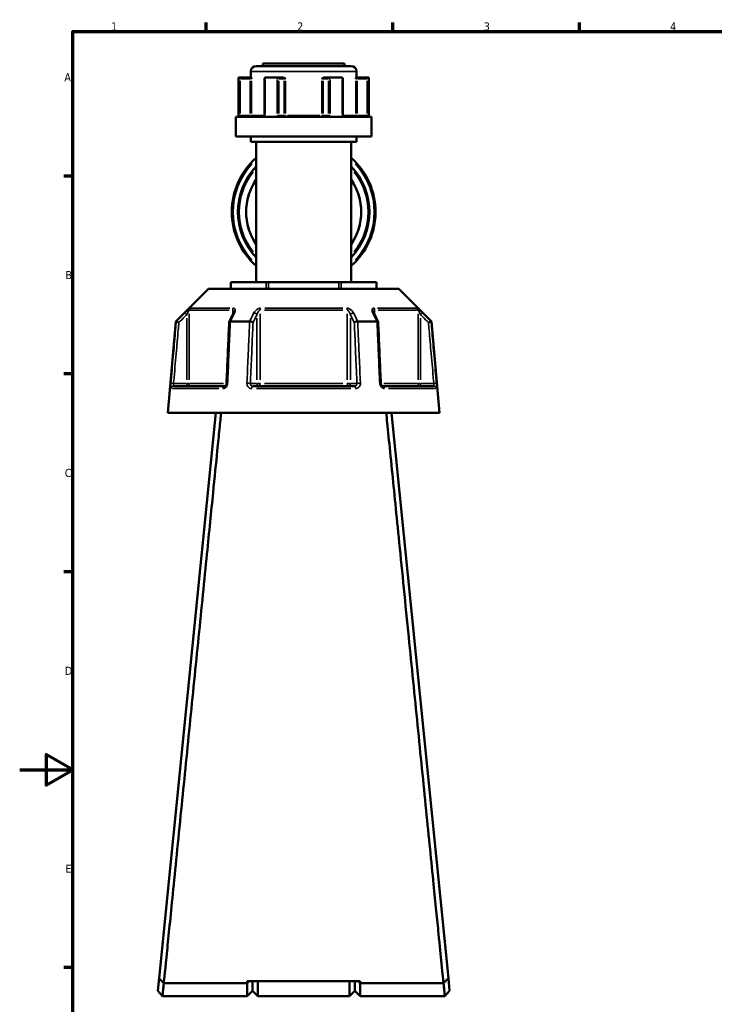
# Model space of a CAD drawing. Header units: millimetres. Extents: x 0 to 893, y 0 to 988.
# Tile 2 of 20: x 0 to 261, y 209 to 578. Entities that reach past the tile are written whole.
import ezdxf

# ---------------------------------------------------------------- set-up
doc = ezdxf.new("R2010")
doc.units = ezdxf.units.MM
for name, color, linetype, lineweight in [('Border (ANSI)', 7, 'Continuous', 70), ('Visible (ANSI)', 7, 'Continuous', 50), ('Visible Narrow (ANSI)', 7, 'Continuous', 35)]:
    doc.layers.add(name, color=color, linetype=linetype, lineweight=lineweight)
doc.styles.add('Note Text (ANSI)', font='tahoma.ttf')

# ---------------------------------------------------------------- blocks, each defined once
blk = doc.blocks.new('Borders Default Border')
at = {"layer": 'Border (ANSI)'}
for p, q in [((70.08, 574), (70.08, 577.45)), ((140.17, 574), (140.17, 577.45)), ((210.25, 574), (210.25, 577.45)), ((20, 519.75), (16.55, 519.75)), ((20, 445.5), (16.55, 445.5)), ((20, 371.25), (16.55, 371.25)), ((20, 222.75), (16.55, 222.75))]:
    blk.add_line(p, q, dxfattribs=at)
at = {"layer": 'Border (ANSI)', "flags": 128}
for points in [[(20, 20), (20, 574), (821, 574), (821, 20), (20, 20)], [(0, 297), (20, 297), (10, 302.77), (10, 291.23), (20, 297)]]:
    blk.add_lwpolyline(points, dxfattribs=at)
at = {"layer": 'Border (ANSI)', "char_height": 3.05, "attachment_point": 7, "style": 'Note Text (ANSI)'}
for s, insert in [('1', (34.35, 574.4)), ('2', (104.2, 574.4)), ('3', (174.26, 574.34)), ('4', (244.23, 574.4)), ('A', (16.78, 555.35)), ('B', (17.15, 481.1)), ('C', (16.95, 406.8)), ('D', (16.96, 332.6)), ('E', (17.21, 258.35))]:
    blk.add_mtext(s, dxfattribs=dict(at, insert=insert))

msp = doc.modelspace()

# ---------------------------------------------------------------- linework, layer by layer
at = {"layer": 'Visible (ANSI)'}
for p, q in [((91.338, 562.061), (121.938, 562.061)), ((91.338, 562.061), (91.338, 561.061)), ((121.938, 562.061), (121.938, 561.061)), ((86.788, 559.061), (86.788, 556.711)), ((88.788, 561.061), (124.488, 561.061)), ((126.488, 559.061), (126.488, 556.711)), ((82.138, 556.711), (82.272, 556.711)), ((82.138, 556.711), (82.138, 542.011)), ((86.602, 556.711), (82.272, 556.711)), ((82.278, 556.708), (82.775, 556.211)), ((86.963, 556.711), (86.602, 556.711)), ((91.989, 556.461), (91.989, 542.511)), ((92.238, 556.711), (96.672, 556.711)), ((98.837, 556.711), (96.672, 556.711)), ((99.076, 556.711), (98.837, 556.711)), ((114.439, 556.711), (114.2, 556.711)), ((116.604, 556.711), (114.439, 556.711)), ((116.604, 556.711), (121.038, 556.711)), ((121.287, 542.511), (121.287, 556.461)), ((126.674, 556.711), (126.313, 556.711)), ((131.004, 556.711), (126.674, 556.711)), ((130.501, 556.211), (130.998, 556.708)), ((131.004, 556.711), (131.138, 556.711)), ((131.138, 556.711), (131.138, 542.011)), ((81.138, 542.011), (132.138, 542.011)), ((81.138, 542.011), (81.138, 534.661)), ((132.138, 542.011), (132.138, 534.661)), ((81.138, 534.661), (132.138, 534.661)), ((86.788, 534.661), (86.788, 532.661)), ((86.788, 532.661), (126.488, 532.661)), ((88.788, 532.661), (88.788, 479.961)), ((124.488, 532.661), (124.488, 479.961)), ((126.488, 534.661), (126.488, 532.661)), ((70.889, 477.511), (58.639, 465.261)), ((70.889, 477.511), (142.387, 477.511)), ((79.253, 479.961), (79.387, 479.961)), ((79.253, 477.511), (79.253, 479.961)), ((79.387, 479.961), (92.579, 479.961)), ((92.579, 479.961), (93.445, 479.961)), ((93.445, 479.961), (119.831, 479.961)), ((119.831, 479.961), (120.697, 479.961)), ((120.697, 479.961), (133.889, 479.961)), ((133.889, 479.961), (134.023, 479.961)), ((134.023, 479.961), (134.023, 477.511)), ((142.387, 477.511), (154.637, 465.261)), ((58.639, 465.261), (55.638, 430.961)), ((58.639, 465.261), (58.82, 465.261)), ((79.125, 465.261), (86.333, 465.261)), ((126.943, 465.261), (134.151, 465.261)), ((154.456, 465.261), (154.637, 465.261)), ((154.637, 465.261), (157.638, 430.961)), ((57.809, 440.961), (76.941, 440.961)), ((87.506, 440.961), (125.77, 440.961)), ((136.335, 440.961), (155.467, 440.961)), ((73.638, 430.961), (52.315, 218.795)), ((55.638, 430.961), (157.638, 430.961)), ((160.961, 218.795), (139.638, 430.961)), ((52.315, 218.795), (51.838, 214.051)), ((161.438, 214.051), (160.961, 218.795)), ((54.124, 216.891), (54.123, 216.891)), ((85.388, 216.891), (54.13, 216.891)), ((127.888, 217.628), (85.388, 217.628)), ((86.158, 217.628), (85.388, 216.891)), ((85.388, 216.891), (85.388, 217.628)), ((85.388, 212.061), (85.388, 216.891)), ((87.388, 217.628), (87.388, 214.061)), ((87.388, 214.061), (87.388, 217.628)), ((89.388, 217.628), (89.388, 212.061)), ((123.888, 212.061), (123.888, 217.628)), ((125.888, 214.061), (125.888, 217.628)), ((125.888, 217.628), (125.888, 214.061)), ((127.888, 216.891), (127.118, 217.628)), ((127.888, 217.628), (127.888, 216.891)), ((127.888, 216.891), (127.888, 212.061)), ((159.146, 216.891), (127.888, 216.891)), ((159.153, 216.891), (159.152, 216.891)), ((53.638, 212.061), (51.838, 214.051)), ((53.638, 212.061), (85.388, 212.061)), ((87.388, 214.061), (85.388, 212.061)), ((87.388, 214.061), (89.388, 212.061)), ((89.388, 212.061), (123.888, 212.061)), ((125.888, 214.061), (123.888, 212.061)), ((125.888, 214.061), (127.888, 212.061)), ((127.888, 212.061), (159.638, 212.061)), ((161.438, 214.051), (159.638, 212.061))]:
    msp.add_line(p, q, dxfattribs=at)
for centre, radius, start, end in [((88.788, 559.061), 2, 90, 180), ((124.488, 559.061), 2, 0, 90), ((106.638, 506.311), 27, 131.38467, 228.61533), ((106.638, 506.311), 27, 311.38467, 48.61533), ((106.638, 506.311), 24.689, 136.30256, 223.69744), ((106.638, 506.311), 24.689, 316.30256, 43.69744), ((106.638, 506.311), 21.6, 145.72956, 214.27044), ((106.638, 506.311), 21.6, 325.72956, 34.27044)]:
    msp.add_arc(centre, radius, start, end, dxfattribs=at)
for centre, major_axis, ratio, start_param, end_param in [((92.489, 556.211), (-0.433, 0.433), 0.5773503, 5.8664565, 6.8067841), ((96.923, 556.211), (0.433, -0.433), 0.5773503, 1.0471976, 2.5111239), ((116.353, 556.211), (-0.433, -0.433), 0.5773503, 3.7720614, 5.2359878), ((120.787, 556.211), (0.433, 0.433), 0.5773503, 5.7595865, 6.6999141), ((6037.72, -11078.321), (198.252, -16295.014), 0.5090017, 3.9187165, 3.9189842), ((-5745.762, -10923.993), (196.526, 16077.194), 0.5090436, 5.5058211, 5.5060925)]:
    msp.add_ellipse(centre, major_axis=major_axis, ratio=ratio, start_param=start_param, end_param=end_param, dxfattribs=at)
for points in [[(82.272, 556.711), (82.274, 556.711), (82.276, 556.71), (82.278, 556.708)], [(92.195, 556.708), (92.209, 556.71), (92.224, 556.711), (92.238, 556.711)], [(96.672, 556.711), (96.688, 556.711), (96.705, 556.71), (96.721, 556.708)], [(116.555, 556.708), (116.571, 556.71), (116.588, 556.711), (116.604, 556.711)], [(121.038, 556.711), (121.052, 556.711), (121.067, 556.71), (121.081, 556.708)], [(130.998, 556.708), (131, 556.71), (131.002, 556.711), (131.004, 556.711)], [(58.82, 465.261), (58.82, 465.261), (58.821, 465.261), (58.822, 465.26)], [(79.104, 465.26), (79.111, 465.261), (79.118, 465.261), (79.125, 465.261)], [(86.333, 465.261), (86.34, 465.261), (86.348, 465.261), (86.356, 465.26)], [(126.92, 465.26), (126.928, 465.261), (126.936, 465.261), (126.943, 465.261)], [(134.151, 465.261), (134.158, 465.261), (134.165, 465.261), (134.172, 465.26)], [(154.454, 465.26), (154.455, 465.261), (154.456, 465.261), (154.456, 465.261)], [(54.13, 216.891), (54.128, 216.891), (54.126, 216.891), (54.123, 216.891)], [(159.153, 216.891), (159.15, 216.891), (159.148, 216.891), (159.146, 216.891)]]:
    msp.add_open_spline(points, degree=3, dxfattribs=at)
for points, knots in [([(86.963, 556.711), (86.974, 556.711), (86.986, 556.694), (87.014, 556.625), (87.028, 556.564), (87.059, 556.419), (87.075, 556.319), (87.094, 556.212), (87.094, 556.212), (87.094, 556.211)], [0.236796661, 0.236796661, 0.236796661, 0.236796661, 0.258427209, 0.258427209, 0.288047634, 0.288047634, 0.330048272, 0.330048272, 0.330344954, 0.330344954, 0.330344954, 0.330344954]), ([(99.076, 556.711), (99.155, 556.711), (99.233, 556.694), (99.411, 556.625), (99.501, 556.564), (99.679, 556.419), (99.773, 556.319), (99.872, 556.212), (99.873, 556.212), (99.873, 556.211)], [0.236796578, 0.236796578, 0.236796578, 0.236796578, 0.258427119, 0.258427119, 0.288047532, 0.288047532, 0.33004816, 0.33004816, 0.330344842, 0.330344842, 0.330344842, 0.330344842]), ([(113.403, 556.211), (113.403, 556.212), (113.404, 556.212), (113.503, 556.319), (113.597, 556.419), (113.775, 556.564), (113.865, 556.625), (114.043, 556.694), (114.121, 556.711), (114.2, 556.711)], [-0.000316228, -0.000316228, -0.000316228, -0.000316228, 0, 0, 0.044767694, 0.044767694, 0.076339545, 0.076339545, 0.099395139, 0.099395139, 0.099395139, 0.099395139]), ([(126.182, 556.211), (126.182, 556.212), (126.182, 556.212), (126.201, 556.319), (126.217, 556.419), (126.248, 556.564), (126.262, 556.625), (126.29, 556.694), (126.302, 556.711), (126.313, 556.711)], [-0.000316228, -0.000316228, -0.000316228, -0.000316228, 0, 0, 0.044767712, 0.044767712, 0.076339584, 0.076339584, 0.099395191, 0.099395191, 0.099395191, 0.099395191]), ([(91.688, 542.011), (91.704, 542.011), (91.722, 542.014), (91.766, 542.032), (91.793, 542.047), (91.846, 542.095), (91.872, 542.126), (91.918, 542.198), (91.937, 542.239), (91.967, 542.326), (91.978, 542.374), (91.988, 542.451), (91.989, 542.481), (91.989, 542.511)], [0.15574903, 0.15574903, 0.15574903, 0.15574903, 0.18730041, 0.18730041, 0.21885178, 0.21885178, 0.24759391, 0.24759391, 0.27342656, 0.27342656, 0.2985113, 0.2985113, 0.31350591, 0.31350591, 0.31350591, 0.31350591]), ([(121.287, 542.511), (121.287, 542.462), (121.292, 542.412), (121.311, 542.319), (121.325, 542.275), (121.36, 542.195), (121.381, 542.159), (121.427, 542.099), (121.451, 542.075), (121.499, 542.037), (121.523, 542.025), (121.56, 542.013), (121.575, 542.011), (121.588, 542.011)], [0.631886, 0.631886, 0.631886, 0.631886, 0.65674575, 0.65674575, 0.68167517, 0.68167517, 0.70694048, 0.70694048, 0.73333976, 0.73333976, 0.76349458, 0.76349458, 0.78964289, 0.78964289, 0.78964289, 0.78964289]), ([(80.391, 468.696), (80.391, 468.681), (80.39, 468.661), (80.384, 468.611), (80.378, 468.581), (80.363, 468.514), (80.353, 468.478), (80.327, 468.399), (80.311, 468.357), (80.274, 468.268), (80.253, 468.222), (80.229, 468.175)], [0.20265986, 0.20265986, 0.20265986, 0.20265986, 0.23121109, 0.23121109, 0.25976233, 0.25976233, 0.28831356, 0.28831356, 0.3168648, 0.3168648, 0.34541603, 0.34541603, 0.34541603, 0.34541603]), ([(133.047, 468.175), (133.023, 468.222), (133.002, 468.268), (132.965, 468.357), (132.949, 468.399), (132.923, 468.478), (132.913, 468.514), (132.898, 468.581), (132.892, 468.611), (132.886, 468.661), (132.885, 468.681), (132.885, 468.696)], [0, 0, 0, 0, 0.02855139, 0.02855139, 0.05710278, 0.05710278, 0.08565416, 0.08565416, 0.11420555, 0.11420555, 0.14275694, 0.14275694, 0.14275694, 0.14275694]), ([(59.782, 464.811), (59.781, 464.812), (59.779, 464.812), (59.66, 464.869), (59.542, 464.924), (59.321, 465.027), (59.219, 465.075), (59.042, 465.157), (58.969, 465.191), (58.864, 465.241), (58.832, 465.256), (58.822, 465.26)], [-0.15371258, -0.15371258, -0.15371258, -0.15371258, -0.15323729, -0.15323729, -0.11409168, -0.11409168, -0.07545593, -0.07545593, -0.03695789, -0.03695789, 0, 0, 0, 0]), ([(78.668, 465.037), (78.601, 463.502), (78.534, 461.966), (78.399, 458.895), (78.331, 457.36), (78.196, 454.289), (78.129, 452.753), (77.994, 449.682), (77.927, 448.147), (77.792, 445.076), (77.725, 443.54), (77.657, 442.005)], [0.585191, 0.585191, 0.585191, 0.585191, 1.0476138, 1.0476138, 1.5100365, 1.5100365, 1.9724593, 1.9724593, 2.4348821, 2.4348821, 2.8973048, 2.8973048, 2.8973048, 2.8973048]), ([(79.104, 465.26), (79.003, 465.256), (78.916, 465.241), (78.775, 465.191), (78.724, 465.157), (78.679, 465.092), (78.67, 465.065), (78.668, 465.037)], [-0.153595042, -0.153595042, -0.153595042, -0.153595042, -0.116550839, -0.116550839, -0.077962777, -0.077962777, -0.055255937, -0.055255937, -0.055255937, -0.055255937]), ([(87.627, 464.811), (87.626, 464.812), (87.625, 464.812), (87.565, 464.869), (87.486, 464.924), (87.298, 465.027), (87.19, 465.075), (86.956, 465.157), (86.832, 465.191), (86.586, 465.241), (86.467, 465.256), (86.356, 465.26)], [-0.15371258, -0.15371258, -0.15371258, -0.15371258, -0.15323743, -0.15323743, -0.11409174, -0.11409174, -0.0754562, -0.0754562, -0.03695796, -0.03695796, 0, 0, 0, 0]), ([(126.92, 465.26), (126.809, 465.256), (126.69, 465.241), (126.444, 465.191), (126.32, 465.157), (126.086, 465.075), (125.978, 465.027), (125.79, 464.924), (125.711, 464.869), (125.651, 464.812), (125.65, 464.812), (125.649, 464.811)], [-0.15359506, -0.15359506, -0.15359506, -0.15359506, -0.11655085, -0.11655085, -0.07796276, -0.07796276, -0.03923705, -0.03923705, 0, 0, 0.00047625, 0.00047625, 0.00047625, 0.00047625]), ([(134.608, 465.037), (134.606, 465.065), (134.597, 465.092), (134.552, 465.157), (134.501, 465.191), (134.36, 465.241), (134.273, 465.256), (134.172, 465.26)], [-0.098110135, -0.098110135, -0.098110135, -0.098110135, -0.075456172, -0.075456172, -0.036957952, -0.036957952, 0, 0, 0, 0]), ([(135.619, 442.005), (135.551, 443.54), (135.484, 445.076), (135.349, 448.147), (135.282, 449.682), (135.147, 452.753), (135.079, 454.289), (134.945, 457.36), (134.877, 458.895), (134.742, 461.966), (134.675, 463.502), (134.608, 465.037)], [1.2046153, 1.2046153, 1.2046153, 1.2046153, 1.6670381, 1.6670381, 2.1294609, 2.1294609, 2.5918836, 2.5918836, 3.0543064, 3.0543064, 3.5167292, 3.5167292, 3.5167292, 3.5167292]), ([(154.454, 465.26), (154.444, 465.256), (154.412, 465.241), (154.307, 465.191), (154.234, 465.157), (154.057, 465.075), (153.955, 465.027), (153.734, 464.924), (153.616, 464.869), (153.497, 464.812), (153.495, 464.812), (153.494, 464.811)], [-0.15359492, -0.15359492, -0.15359492, -0.15359492, -0.11655078, -0.11655078, -0.07796289, -0.07796289, -0.03923697, -0.03923697, 0, 0, 0.0004764, 0.0004764, 0.0004764, 0.0004764]), ([(77.657, 442.005), (77.653, 441.906), (77.638, 441.805), (77.589, 441.614), (77.555, 441.523), (77.473, 441.359), (77.426, 441.285), (77.325, 441.16), (77.271, 441.109), (77.164, 441.029), (77.112, 441.002), (77.017, 440.967), (76.976, 440.961), (76.941, 440.961)], [0, 0, 0, 0, 0.05067005, 0.05067005, 0.10084685, 0.10084685, 0.1507669, 0.1507669, 0.20138762, 0.20138762, 0.25586434, 0.25586434, 0.31481094, 0.31481094, 0.31481094, 0.31481094]), ([(136.335, 440.961), (136.298, 440.961), (136.253, 440.968), (136.146, 441.01), (136.083, 441.046), (135.963, 441.148), (135.908, 441.209), (135.808, 441.351), (135.763, 441.431), (135.69, 441.605), (135.662, 441.699), (135.63, 441.864), (135.622, 441.935), (135.619, 442.005)], [0, 0, 0, 0, 0.06296271, 0.06296271, 0.12592542, 0.12592542, 0.17893056, 0.17893056, 0.22915943, 0.22915943, 0.27910739, 0.27910739, 0.31481354, 0.31481354, 0.31481354, 0.31481354]), ([(54.124, 216.891), (54.252, 218.172), (54.672, 222.339), (55.906, 234.594), (56.634, 241.825), (58.418, 259.558), (59.493, 270.248), (61.675, 291.938), (62.759, 302.716), (63.862, 313.693), (64.414, 319.181), (64.971, 324.719), (66.081, 335.767), (66.635, 341.278), (67.726, 352.146), (68.265, 357.504), (69.314, 367.947), (69.824, 373.031), (70.732, 382.075), (71.136, 386.09), (71.907, 393.772), (72.275, 397.439), (73.213, 406.789), (73.745, 412.085), (74.511, 419.724), (74.787, 422.465), (75.266, 427.248), (75.471, 429.29), (75.639, 430.961)], [-3.0529272, -3.0529272, -3.0529272, -3.0529272, -2.6571115, -2.6571115, -2.3329957, -2.3329957, -1.9867966, -1.9867966, -1.6853247, -1.6853247, -1.6853247, -1.5345887, -1.5345887, -1.3838528, -1.3838528, -1.2331168, -1.2331168, -1.0823808, -1.0823808, -0.9542553, -0.9542553, -0.8261297, -0.8261297, -0.6083162, -0.6083162, -0.4626537, -0.4626537, -0.3169911, -0.3169911, -0.3169911, -0.3169911]), ([(137.637, 430.961), (138.095, 426.4), (138.833, 419.041), (140.577, 401.668), (141.505, 392.418), (143.631, 371.244), (144.843, 359.181), (147.187, 335.843), (148.31, 324.67), (149.414, 313.693), (149.966, 308.204), (150.512, 302.765), (151.584, 292.108), (152.109, 286.89), (153.124, 276.794), (153.615, 271.915), (154.551, 262.608), (154.997, 258.179), (155.77, 250.493), (156.106, 247.16), (156.731, 240.945), (157.021, 238.062), (157.737, 230.952), (158.115, 227.197), (158.615, 222.225), (158.781, 220.581), (159.024, 218.165), (159.107, 217.347), (159.152, 216.891)], [0.3169911, 0.3169911, 0.3169911, 0.3169911, 0.7146722, 0.7146722, 1.03798, 1.03798, 1.3838528, 1.3838528, 1.6853247, 1.6853247, 1.6853247, 1.8360607, 1.8360607, 1.9867966, 1.9867966, 2.1375326, 2.1375326, 2.2882686, 2.2882686, 2.4163941, 2.4163941, 2.5445197, 2.5445197, 2.7623332, 2.7623332, 2.9120311, 2.9120311, 3.0529272, 3.0529272, 3.0529272, 3.0529272]), ([(54.123, 216.891), (53.822, 217.208), (53.521, 217.525), (52.919, 218.159), (52.616, 218.478), (52.315, 218.795)], [-0.28449734, -0.28449734, -0.28449734, -0.28449734, -0.14313921, -0.14313921, 0, 0, 0, 0]), ([(160.961, 218.795), (160.662, 218.48), (160.361, 218.163), (159.758, 217.528), (159.455, 217.21), (159.153, 216.891)], [-0.28448272, -0.28448272, -0.28448272, -0.28448272, -0.14221956, -0.14221956, 0, 0, 0, 0]), ([(53.638, 212.062), (53.638, 212.061), (53.641, 212.088), (53.671, 212.381), (53.75, 213.154), (53.945, 215.076), (54.032, 215.928), (54.13, 216.891)], [3.14159265, 3.14159265, 3.14159265, 3.14159265, 3.25893814, 3.25893814, 3.77686503, 3.77686503, 4.07702726, 4.07702726, 4.07702726, 4.07702726]), ([(159.146, 216.891), (159.244, 215.928), (159.331, 215.076), (159.526, 213.154), (159.605, 212.381), (159.635, 212.088), (159.638, 212.061), (159.638, 212.062)], [-4.07702726, -4.07702726, -4.07702726, -4.07702726, -3.77686503, -3.77686503, -3.25893814, -3.25893814, -3.14159265, -3.14159265, -3.14159265, -3.14159265])]:
    msp.add_open_spline(points, degree=3, knots=knots, dxfattribs=at)
at = {"layer": 'Visible Narrow (ANSI)'}
for p, q in [((126.244, 559.061), (87.032, 559.061)), ((82.278, 555.998), (82.278, 543.221)), ((82.775, 543.196), (82.775, 555.526)), ((82.966, 556.211), (86.41, 556.211)), ((86.602, 556.709), (86.602, 556.25)), ((86.602, 555.526), (86.602, 543.196)), ((86.637, 556.211), (87.087, 556.211)), ((87.094, 543.196), (87.094, 555.526)), ((92.195, 543.221), (92.195, 555.998)), ((96.721, 555.998), (96.721, 543.221)), ((97.356, 543.196), (97.356, 555.526)), ((97.452, 556.211), (99.174, 556.211)), ((99.27, 555.526), (99.27, 543.196)), ((99.288, 556.211), (99.84, 556.211)), ((99.873, 543.196), (99.873, 555.526)), ((113.403, 555.526), (113.403, 543.196)), ((113.436, 556.211), (113.988, 556.211)), ((114.006, 543.196), (114.006, 555.526)), ((114.102, 556.211), (115.824, 556.211)), ((115.919, 555.526), (115.919, 543.196)), ((116.555, 543.221), (116.555, 555.998)), ((121.081, 555.998), (121.081, 543.221)), ((126.182, 555.526), (126.182, 543.196)), ((126.189, 556.211), (126.639, 556.211)), ((126.674, 556.25), (126.674, 556.709)), ((126.674, 543.196), (126.674, 555.526)), ((126.866, 556.211), (130.31, 556.211)), ((130.501, 555.526), (130.501, 543.196)), ((130.998, 543.221), (130.998, 555.998)), ((82.738, 542.511), (82.283, 542.511)), ((86.41, 542.511), (82.966, 542.511)), ((86.602, 542.472), (86.602, 542.012)), ((87.087, 542.511), (86.637, 542.511)), ((87.2, 542.511), (91.617, 542.511)), ((92.176, 542.511), (91.99, 542.511)), ((97.337, 542.511), (96.755, 542.511)), ((99.174, 542.511), (97.452, 542.511)), ((99.84, 542.511), (99.288, 542.511)), ((100.526, 542.511), (112.75, 542.511)), ((113.988, 542.511), (113.436, 542.511)), ((115.824, 542.511), (114.102, 542.511)), ((116.521, 542.511), (115.939, 542.511)), ((121.286, 542.511), (121.1, 542.511)), ((121.659, 542.511), (126.076, 542.511)), ((126.639, 542.511), (126.189, 542.511)), ((126.674, 542.012), (126.674, 542.472)), ((130.31, 542.511), (126.866, 542.511)), ((130.993, 542.511), (130.538, 542.511)), ((79.387, 477.633), (79.387, 479.838)), ((92.579, 479.838), (92.579, 477.633)), ((93.445, 477.633), (93.445, 479.838)), ((119.831, 479.838), (119.831, 477.633)), ((120.697, 477.633), (120.697, 479.838)), ((133.889, 479.838), (133.889, 477.633)), ((78.707, 469.496), (63.962, 469.496)), ((64.25, 470.203), (78.895, 470.203)), ((80.005, 469.407), (80.005, 467.817)), ((121.383, 469.496), (91.893, 469.496)), ((91.993, 470.203), (121.283, 470.203)), ((133.271, 467.817), (133.271, 469.407)), ((134.381, 470.203), (149.026, 470.203)), ((149.314, 469.496), (134.569, 469.496)), ((62.011, 468.428), (62.656, 467.78)), ((62.71, 466.438), (62.71, 443.249)), ((63.7, 443.338), (63.7, 468.119)), ((89.09, 466.438), (89.09, 443.249)), ((90.333, 443.338), (90.333, 468.119)), ((122.943, 468.119), (122.943, 443.338)), ((124.186, 443.249), (124.186, 466.438)), ((149.576, 468.119), (149.576, 443.338)), ((150.566, 443.249), (150.566, 466.438)), ((150.62, 467.78), (151.265, 468.428)), ((57.702, 441.967), (56.792, 442.047)), ((74.765, 440.048), (57.108, 440.048)), ((62.463, 441.961), (58.023, 441.961)), ((62.71, 441.882), (62.71, 440.964)), ((63.688, 441.961), (62.781, 441.961)), ((63.935, 441.961), (76.544, 441.961)), ((88.967, 441.961), (86.747, 441.961)), ((124.295, 440.048), (88.981, 440.048)), ((90.265, 441.961), (89.128, 441.961)), ((91.893, 441.961), (121.383, 441.961)), ((124.148, 441.961), (123.011, 441.961)), ((126.529, 441.961), (124.309, 441.961)), ((136.732, 441.961), (149.341, 441.961)), ((156.168, 440.048), (138.511, 440.048)), ((150.495, 441.961), (149.588, 441.961)), ((150.566, 440.964), (150.566, 441.882)), ((155.253, 441.961), (150.813, 441.961)), ((156.484, 442.047), (155.574, 441.967))]:
    msp.add_line(p, q, dxfattribs=at)
for radius, start, end in [(26.5, 137.10992, 222.89008), (24.189, 141.80082, 218.19918), (24.189, 321.80082, 38.19918), (26.5, 317.10992, 42.89008), (21.454, 149.67705, 210.32295), (21.454, 329.67705, 30.32295)]:
    msp.add_arc((106.638, 506.311), radius, start, end, dxfattribs=at)
for centre, major_axis, ratio, start_param, end_param in [((98.837, 556.211), (0, 0.5), 0.8660254, 4.7909288, 6.2046455), ((114.439, 556.211), (0, 0.5), 0.8660254, 0.0785398, 1.4922565), ((86.602, 542.511), (0, -0.5), 0.9845793, 0.0785398, 1.4922565), ((99.703, 542.511), (0, -0.5), 0.8660254, 4.7909288, 6.2046455), ((99.703, 542.511), (0, -0.5), 0.3407884, 0.0785398, 1.4922565), ((113.573, 542.511), (0, -0.5), 0.3407884, 4.7909288, 6.2046455), ((113.573, 542.511), (0, -0.5), 0.8660254, 0.0785398, 1.4922565), ((126.674, 542.511), (0, -0.5), 0.9845793, 4.7909288, 6.2046455), ((64.69, 469.496), (0, -1), 0.9904959, 3.9662607, 4.6731191), ((80.62, 469.496), (0, 1), 0.6143631, 0.8246681, 1.5315264), ((90.709, 469.496), (0, -1), 0.3761328, 3.9662607, 4.6731191), ((122.567, 469.496), (0, 1), 0.3761328, 4.7516589, 5.4585172), ((132.656, 469.496), (0, -1), 0.6143631, 1.6100662, 2.3169246), ((148.585, 469.496), (0, 1), 0.9904959, 4.7516589, 5.4585172), ((81.123, 467.726), (-0.894, 0.449), 0.6136988, 5.5048942, 6.2422226), ((88.224, 467.726), (-0.894, 0.449), 0.6136988, 3.9026286, 5.2571626), ((125.052, 467.726), (-0.894, -0.449), 0.6136988, 4.1676154, 5.5221494), ((132.153, 467.726), (0.894, 0.449), 0.6136988, 0.0409627, 0.7782911), ((57.809, 439.961), (0, 1), 0.992287, 0.0741765, 1.4093534), ((62.71, 441.961), (0, -1), 0.9904959, 0.0785398, 1.4922565), ((76.941, 439.961), (0, 1), 0.6034974, 0.0741765, 1.4093534), ((78.656, 441.961), (-0.999, 0.044), 0.0757423, 5.369153, 6.2350783), ((85.758, 441.961), (0.999, -0.044), 0.0757423, 0.5996329, 1.9382948), ((87.506, 439.961), (0, 1), 0.3887896, 0.0741765, 1.4093534), ((89.957, 441.961), (0, -1), 0.8660254, 4.7909288, 6.2046455), ((89.957, 441.961), (0, -1), 0.3761328, 0.0785398, 1.4922565), ((123.319, 441.961), (0, -1), 0.3761328, 4.7909288, 6.2046455), ((123.319, 441.961), (0, -1), 0.8660254, 0.0785398, 1.4922565), ((125.77, 439.961), (0, 1), 0.3887896, 4.8738319, 6.2090088), ((127.518, 441.961), (0.999, 0.044), 0.0757423, 1.2032978, 2.5419597), ((134.62, 441.961), (0.999, 0.044), 0.0757423, 0.048107, 0.9140323), ((136.335, 439.961), (0, 1), 0.6034974, 4.8738319, 6.2090088), ((150.566, 441.961), (0, -1), 0.9904959, 4.7909288, 6.2046455), ((155.467, 439.961), (0, 1), 0.992287, 4.8738319, 6.2090088)]:
    msp.add_ellipse(centre, major_axis=major_axis, ratio=ratio, start_param=start_param, end_param=end_param, dxfattribs=at)
for points, knots in [([(82.278, 542.511), (82.278, 542.446), (82.278, 542.382), (82.282, 542.217), (82.286, 542.119), (82.292, 542.023), (82.292, 542.017), (82.293, 542.011)], [0.631886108, 0.631886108, 0.631886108, 0.631886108, 0.651250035, 0.651250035, 0.682232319, 0.682232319, 0.684271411, 0.684271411, 0.684271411, 0.684271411]), ([(82.903, 542.011), (82.896, 542.011), (82.889, 542.013), (82.858, 542.029), (82.836, 542.064), (82.806, 542.159), (82.796, 542.211), (82.783, 542.315), (82.779, 542.364), (82.776, 542.446), (82.775, 542.479), (82.775, 542.511)], [-0.78964304, -0.78964304, -0.78964304, -0.78964304, -0.77486935, -0.77486935, -0.72250929, -0.72250929, -0.68223232, -0.68223232, -0.65125004, -0.65125004, -0.63188611, -0.63188611, -0.63188611, -0.63188611]), ([(92.084, 542.011), (92.116, 542.078), (92.141, 542.149), (92.183, 542.316), (92.195, 542.413), (92.195, 542.511)], [0.261120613, 0.261120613, 0.261120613, 0.261120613, 0.28428582, 0.28428582, 0.313505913, 0.313505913, 0.313505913, 0.313505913]), ([(96.721, 542.511), (96.721, 542.446), (96.727, 542.382), (96.757, 542.217), (96.791, 542.119), (96.841, 542.023), (96.844, 542.017), (96.847, 542.011)], [1.2637721, 1.2637721, 1.2637721, 1.2637721, 1.283139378, 1.283139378, 1.314127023, 1.314127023, 1.316157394, 1.316157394, 1.316157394, 1.316157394]), ([(97.854, 542.011), (97.829, 542.011), (97.804, 542.013), (97.694, 542.029), (97.612, 542.064), (97.492, 542.159), (97.449, 542.211), (97.393, 542.315), (97.375, 542.364), (97.36, 542.446), (97.356, 542.479), (97.356, 542.511)], [-1.42152899, -1.42152899, -1.42152899, -1.42152899, -1.40678008, -1.40678008, -1.35441096, -1.35441096, -1.31412702, -1.31412702, -1.28313938, -1.28313938, -1.2637721, -1.2637721, -1.2637721, -1.2637721]), ([(115.919, 542.511), (115.919, 542.479), (115.916, 542.446), (115.901, 542.364), (115.883, 542.315), (115.827, 542.211), (115.784, 542.159), (115.664, 542.064), (115.582, 542.029), (115.472, 542.013), (115.447, 542.011), (115.422, 542.011)], [0, 0, 0, 0, 0.01936722, 0.01936722, 0.05035476, 0.05035476, 0.09063857, 0.09063857, 0.14300752, 0.14300752, 0.15775689, 0.15775689, 0.15775689, 0.15775689]), ([(116.429, 542.011), (116.432, 542.017), (116.435, 542.023), (116.485, 542.119), (116.519, 542.217), (116.549, 542.382), (116.555, 542.446), (116.555, 542.511)], [-0.052385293, -0.052385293, -0.052385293, -0.052385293, -0.05035476, -0.05035476, -0.019367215, -0.019367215, 0, 0, 0, 0]), ([(121.081, 542.511), (121.081, 542.446), (121.087, 542.382), (121.113, 542.217), (121.143, 542.119), (121.187, 542.023), (121.189, 542.017), (121.192, 542.011)], [0.631886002, 0.631886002, 0.631886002, 0.631886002, 0.65125392, 0.65125392, 0.682242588, 0.682242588, 0.684271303, 0.684271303, 0.684271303, 0.684271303]), ([(130.501, 542.511), (130.501, 542.462), (130.5, 542.413), (130.492, 542.292), (130.483, 542.223), (130.454, 542.094), (130.43, 542.042), (130.393, 542.014), (130.383, 542.011), (130.372, 542.011)], [-0.2354349, -0.2354349, -0.2354349, -0.2354349, -0.20621481, -0.20621481, -0.15946266, -0.15946266, -0.09868487, -0.09868487, -0.07767797, -0.07767797, -0.07767797, -0.07767797]), ([(130.983, 542.011), (130.988, 542.078), (130.991, 542.149), (130.997, 542.316), (130.998, 542.413), (130.998, 542.511)], [0.183049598, 0.183049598, 0.183049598, 0.183049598, 0.206214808, 0.206214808, 0.235434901, 0.235434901, 0.235434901, 0.235434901]), ([(63.99, 470.203), (63.958, 470.203), (63.885, 470.159), (63.554, 469.91), (63.198, 469.586), (62.563, 468.984), (62.283, 468.709), (62.005, 468.433)], [-0.34541645, -0.34541645, -0.34541645, -0.34541645, -0.27620858, -0.27620858, -0.11734182, -0.11734182, 0, 0, 0, 0]), ([(62.71, 467.726), (62.848, 468.002), (62.988, 468.276), (63.305, 468.879), (63.483, 469.203), (63.648, 469.452), (63.684, 469.496), (63.7, 469.496)], [0, 0, 0, 0, 0.11734182, 0.11734182, 0.27620858, 0.27620858, 0.34541645, 0.34541645, 0.34541645, 0.34541645]), ([(80.005, 469.496), (80.039, 469.496), (80.072, 469.49), (80.15, 469.46), (80.192, 469.427), (80.276, 469.324), (80.312, 469.244), (80.362, 469.066), (80.377, 468.971), (80.389, 468.813), (80.391, 468.755), (80.391, 468.696)], [0, 0, 0, 0, 0.02585168, 0.02585168, 0.06721438, 0.06721438, 0.12288915, 0.12288915, 0.17445287, 0.17445287, 0.20265986, 0.20265986, 0.20265986, 0.20265986]), ([(80.714, 468.433), (80.825, 468.655), (80.904, 468.874), (80.98, 469.257), (80.988, 469.423), (80.946, 469.678), (80.915, 469.774), (80.812, 469.951), (80.737, 470.031), (80.566, 470.134), (80.479, 470.167), (80.32, 470.197), (80.254, 470.203), (80.185, 470.203)], [-0.34541603, -0.34541603, -0.34541603, -0.34541603, -0.25141662, -0.25141662, -0.17445287, -0.17445287, -0.12288915, -0.12288915, -0.06721438, -0.06721438, -0.02585168, -0.02585168, 0, 0, 0, 0]), ([(90.443, 470.203), (90.241, 470.203), (90.026, 470.165), (89.294, 469.931), (88.84, 469.597), (88.259, 468.984), (88.068, 468.709), (87.929, 468.433)], [-0.34541684, -0.34541684, -0.34541684, -0.34541684, -0.28109054, -0.28109054, -0.11734182, -0.11734182, 0, 0, 0, 0]), ([(89.09, 467.726), (89.16, 468.002), (89.254, 468.276), (89.543, 468.889), (89.767, 469.224), (90.128, 469.458), (90.233, 469.496), (90.333, 469.496)], [0, 0, 0, 0, 0.11734182, 0.11734182, 0.28109054, 0.28109054, 0.34541684, 0.34541684, 0.34541684, 0.34541684]), ([(125.347, 468.433), (125.235, 468.655), (125.091, 468.875), (124.767, 469.257), (124.599, 469.424), (124.28, 469.678), (124.142, 469.774), (123.834, 469.951), (123.662, 470.031), (123.352, 470.134), (123.216, 470.167), (122.998, 470.197), (122.914, 470.203), (122.833, 470.203)], [-0.345416, -0.345416, -0.345416, -0.345416, -0.25131567, -0.25131567, -0.17440412, -0.17440412, -0.12292214, -0.12292214, -0.06721438, -0.06721438, -0.02585168, -0.02585168, 0, 0, 0, 0]), ([(122.943, 469.496), (122.983, 469.496), (123.024, 469.49), (123.132, 469.46), (123.199, 469.427), (123.352, 469.324), (123.436, 469.244), (123.588, 469.066), (123.657, 468.971), (123.814, 468.716), (123.898, 468.55), (124.058, 468.168), (124.13, 467.948), (124.186, 467.726)], [0, 0, 0, 0, 0.02585168, 0.02585168, 0.06721438, 0.06721438, 0.12292214, 0.12292214, 0.17440412, 0.17440412, 0.25131567, 0.25131567, 0.345416, 0.345416, 0.345416, 0.345416]), ([(133.091, 470.203), (132.923, 470.203), (132.777, 470.167), (132.358, 469.938), (132.269, 469.6), (132.334, 468.984), (132.424, 468.709), (132.562, 468.433)], [-0.34541683, -0.34541683, -0.34541683, -0.34541683, -0.28278882, -0.28278882, -0.11734182, -0.11734182, 0, 0, 0, 0]), ([(132.885, 468.696), (132.885, 468.993), (132.934, 469.256), (133.117, 469.46), (133.188, 469.496), (133.271, 469.496)], [0.14275694, 0.14275694, 0.14275694, 0.14275694, 0.28278882, 0.28278882, 0.34541683, 0.34541683, 0.34541683, 0.34541683]), ([(151.271, 468.433), (151.047, 468.656), (150.822, 468.877), (150.423, 469.26), (150.247, 469.426), (149.971, 469.678), (149.865, 469.773), (149.66, 469.95), (149.563, 470.031), (149.424, 470.134), (149.375, 470.167), (149.316, 470.197), (149.298, 470.203), (149.286, 470.203)], [-0.34541583, -0.34541583, -0.34541583, -0.34541583, -0.25081718, -0.25081718, -0.17415567, -0.17415567, -0.12305037, -0.12305037, -0.06721438, -0.06721438, -0.02585168, -0.02585168, 0, 0, 0, 0]), ([(149.576, 469.496), (149.582, 469.496), (149.591, 469.49), (149.62, 469.46), (149.644, 469.427), (149.714, 469.323), (149.762, 469.243), (149.864, 469.066), (149.917, 468.971), (150.055, 468.719), (150.143, 468.553), (150.342, 468.17), (150.455, 467.949), (150.566, 467.726)], [0, 0, 0, 0, 0.02585168, 0.02585168, 0.06721438, 0.06721438, 0.12305037, 0.12305037, 0.17415567, 0.17415567, 0.25081718, 0.25081718, 0.34541583, 0.34541583, 0.34541583, 0.34541583]), ([(62.005, 468.433), (61.745, 468.174), (61.484, 467.914), (61.223, 467.654), (60.422, 466.857), (59.621, 466.059), (58.82, 465.261)], [-0.97913562, -0.97913562, -0.97913562, -0.97913562, -0.86869802, -0.86869802, -0.86869802, -0.52954924, -0.52954924, -0.52954924, -0.52954924]), ([(59.782, 464.811), (60.497, 465.523), (61.212, 466.235), (61.927, 466.947), (62.188, 467.207), (62.449, 467.467), (62.71, 467.726)], [0.56601548, 0.56601548, 0.56601548, 0.56601548, 0.86869802, 0.86869802, 0.86869802, 0.97913562, 0.97913562, 0.97913562, 0.97913562]), ([(79.125, 465.261), (79.525, 466.059), (79.924, 466.856), (80.324, 467.654), (80.454, 467.914), (80.584, 468.174), (80.714, 468.433)], [-1.97914638, -1.97914638, -1.97914638, -1.97914638, -1.64003211, -1.64003211, -1.64003211, -1.52956, -1.52956, -1.52956, -1.52956]), ([(87.929, 468.433), (87.799, 468.174), (87.668, 467.914), (87.537, 467.654), (87.135, 466.857), (86.734, 466.059), (86.333, 465.261)], [-2.9717419, -2.9717419, -2.9717419, -2.9717419, -2.86130766, -2.86130766, -2.86130766, -2.52215552, -2.52215552, -2.52215552, -2.52215552]), ([(87.627, 464.811), (87.984, 465.523), (88.342, 466.235), (88.699, 466.947), (88.83, 467.207), (88.96, 467.467), (89.09, 467.726)], [2.55862177, 2.55862177, 2.55862177, 2.55862177, 2.86130766, 2.86130766, 2.86130766, 2.9717419, 2.9717419, 2.9717419, 2.9717419]), ([(124.186, 467.726), (124.316, 467.467), (124.446, 467.207), (124.577, 466.947), (124.934, 466.235), (125.292, 465.523), (125.649, 464.811)], [1.52956, 1.52956, 1.52956, 1.52956, 1.63999425, 1.63999425, 1.63999425, 1.94268014, 1.94268014, 1.94268014, 1.94268014]), ([(126.943, 465.261), (126.542, 466.059), (126.141, 466.857), (125.739, 467.654), (125.608, 467.914), (125.477, 468.174), (125.347, 468.433)], [-1.97914638, -1.97914638, -1.97914638, -1.97914638, -1.63999425, -1.63999425, -1.63999425, -1.52956, -1.52956, -1.52956, -1.52956]), ([(132.562, 468.433), (132.692, 468.174), (132.822, 467.914), (132.952, 467.654), (133.352, 466.856), (133.751, 466.059), (134.151, 465.261)], [-2.74525, -2.74525, -2.74525, -2.74525, -2.63478434, -2.63478434, -2.63478434, -2.29566362, -2.29566362, -2.29566362, -2.29566362]), ([(150.566, 467.726), (150.827, 467.467), (151.088, 467.207), (151.349, 466.947), (152.064, 466.235), (152.779, 465.523), (153.494, 464.811)], [1.52956, 1.52956, 1.52956, 1.52956, 1.63999115, 1.63999115, 1.63999115, 1.94268014, 1.94268014, 1.94268014, 1.94268014]), ([(154.456, 465.261), (153.655, 466.059), (152.854, 466.857), (152.053, 467.654), (151.792, 467.914), (151.531, 468.174), (151.271, 468.433)], [-1.97914638, -1.97914638, -1.97914638, -1.97914638, -1.63999115, -1.63999115, -1.63999115, -1.52956, -1.52956, -1.52956, -1.52956]), ([(58.822, 465.26), (58.729, 464.199), (58.635, 463.138), (58.284, 459.133), (58.025, 456.188), (57.766, 453.244), (57.467, 449.832), (57.167, 446.419), (56.839, 442.687), (56.811, 442.368), (56.783, 442.048)], [-3.5347812, -3.5347812, -3.5347812, -3.5347812, -3.2152251, -3.2152251, -2.32853, -2.32853, -2.32853, -1.300862, -1.300862, -1.2046153, -1.2046153, -1.2046153, -1.2046153]), ([(57.776, 441.961), (57.804, 442.28), (57.832, 442.6), (58.16, 446.332), (58.459, 449.744), (58.759, 453.157), (59.017, 456.101), (59.276, 459.046), (59.617, 462.93), (59.7, 463.871), (59.782, 464.811)], [1.2046153, 1.2046153, 1.2046153, 1.2046153, 1.300862, 1.300862, 2.32853, 2.32853, 2.32853, 3.2152251, 3.2152251, 3.4984336, 3.4984336, 3.4984336, 3.4984336]), ([(78.088, 442.048), (78.102, 442.368), (78.116, 442.687), (78.279, 446.419), (78.428, 449.832), (78.578, 453.244), (78.707, 456.188), (78.836, 459.133), (79.011, 463.138), (79.057, 464.199), (79.104, 465.26)], [-2.8973048, -2.8973048, -2.8973048, -2.8973048, -2.8010582, -2.8010582, -1.7733902, -1.7733902, -1.7733902, -0.8866951, -0.8866951, -0.5671389, -0.5671389, -0.5671389, -0.5671389]), ([(86.356, 465.26), (86.309, 464.199), (86.262, 463.138), (86.086, 459.133), (85.956, 456.188), (85.827, 453.244), (85.676, 449.832), (85.526, 446.419), (85.362, 442.687), (85.348, 442.368), (85.333, 442.048)], [-3.5347812, -3.5347812, -3.5347812, -3.5347812, -3.2152251, -3.2152251, -2.32853, -2.32853, -2.32853, -1.300862, -1.300862, -1.2046153, -1.2046153, -1.2046153, -1.2046153]), ([(86.624, 441.961), (86.638, 442.28), (86.652, 442.6), (86.816, 446.332), (86.965, 449.744), (87.115, 453.157), (87.244, 456.101), (87.374, 459.046), (87.544, 462.93), (87.586, 463.871), (87.627, 464.811)], [1.2046153, 1.2046153, 1.2046153, 1.2046153, 1.300862, 1.300862, 2.32853, 2.32853, 2.32853, 3.2152251, 3.2152251, 3.4984336, 3.4984336, 3.4984336, 3.4984336]), ([(125.649, 464.811), (125.69, 463.871), (125.732, 462.93), (125.902, 459.046), (126.032, 456.101), (126.161, 453.157), (126.311, 449.744), (126.46, 446.332), (126.624, 442.6), (126.638, 442.28), (126.652, 441.961)], [0.6034865, 0.6034865, 0.6034865, 0.6034865, 0.8866951, 0.8866951, 1.7733902, 1.7733902, 1.7733902, 2.8010582, 2.8010582, 2.8973048, 2.8973048, 2.8973048, 2.8973048]), ([(127.943, 442.048), (127.928, 442.368), (127.914, 442.687), (127.75, 446.419), (127.6, 449.832), (127.449, 453.244), (127.32, 456.188), (127.19, 459.133), (127.014, 463.138), (126.967, 464.199), (126.92, 465.26)], [-2.8973048, -2.8973048, -2.8973048, -2.8973048, -2.8010582, -2.8010582, -1.7733902, -1.7733902, -1.7733902, -0.8866951, -0.8866951, -0.5671389, -0.5671389, -0.5671389, -0.5671389]), ([(134.172, 465.26), (134.219, 464.199), (134.265, 463.138), (134.44, 459.133), (134.569, 456.188), (134.698, 453.244), (134.848, 449.832), (134.997, 446.419), (135.16, 442.687), (135.174, 442.368), (135.188, 442.048)], [-3.5347812, -3.5347812, -3.5347812, -3.5347812, -3.2152251, -3.2152251, -2.32853, -2.32853, -2.32853, -1.300862, -1.300862, -1.2046153, -1.2046153, -1.2046153, -1.2046153]), ([(153.494, 464.811), (153.576, 463.871), (153.659, 462.93), (154, 459.046), (154.259, 456.101), (154.517, 453.157), (154.817, 449.744), (155.116, 446.332), (155.444, 442.6), (155.472, 442.28), (155.5, 441.961)], [0.6034865, 0.6034865, 0.6034865, 0.6034865, 0.8866951, 0.8866951, 1.7733903, 1.7733903, 1.7733903, 2.8010583, 2.8010583, 2.8973048, 2.8973048, 2.8973048, 2.8973048]), ([(156.493, 442.048), (156.465, 442.368), (156.437, 442.687), (156.109, 446.419), (155.809, 449.832), (155.51, 453.244), (155.251, 456.188), (154.992, 459.133), (154.641, 463.138), (154.547, 464.199), (154.454, 465.26)], [-2.8973048, -2.8973048, -2.8973048, -2.8973048, -2.8010583, -2.8010583, -1.7733903, -1.7733903, -1.7733903, -0.8866951, -0.8866951, -0.5671389, -0.5671389, -0.5671389, -0.5671389]), ([(56.783, 442.048), (56.742, 441.577), (56.715, 441.106), (56.711, 440.478), (56.724, 440.272), (56.769, 440.085), (56.792, 440.048), (56.82, 440.048)], [-0.31481287, -0.31481287, -0.31481287, -0.31481287, -0.1729885, -0.1729885, -0.06653404, -0.06653404, 0, 0, 0, 0]), ([(57.809, 440.961), (57.781, 440.961), (57.758, 440.979), (57.714, 441.073), (57.702, 441.176), (57.707, 441.49), (57.735, 441.725), (57.776, 441.961)], [0, 0, 0, 0, 0.06653404, 0.06653404, 0.1729885, 0.1729885, 0.31481287, 0.31481287, 0.31481287, 0.31481287]), ([(76.339, 440.048), (76.687, 440.048), (77.046, 440.188), (77.534, 440.608), (77.7, 440.819), (77.921, 441.244), (77.993, 441.445), (78.065, 441.783), (78.082, 441.916), (78.088, 442.048)], [-0.31481094, -0.31481094, -0.31481094, -0.31481094, -0.18655676, -0.18655676, -0.10364264, -0.10364264, -0.03986256, -0.03986256, 0, 0, 0, 0]), ([(85.333, 442.048), (85.321, 441.759), (85.367, 441.47), (85.587, 440.901), (85.78, 440.632), (86.215, 440.28), (86.435, 440.168), (86.815, 440.068), (86.966, 440.048), (87.119, 440.048)], [-0.31481397, -0.31481397, -0.31481397, -0.31481397, -0.2278058, -0.2278058, -0.12655878, -0.12655878, -0.04867645, -0.04867645, 0, 0, 0, 0]), ([(87.506, 440.961), (87.426, 440.961), (87.348, 440.971), (87.152, 441.021), (87.041, 441.077), (86.823, 441.253), (86.729, 441.387), (86.628, 441.672), (86.611, 441.816), (86.624, 441.961)], [0, 0, 0, 0, 0.04867645, 0.04867645, 0.12655878, 0.12655878, 0.2278058, 0.2278058, 0.31481397, 0.31481397, 0.31481397, 0.31481397]), ([(126.652, 441.961), (126.658, 441.895), (126.658, 441.829), (126.64, 441.66), (126.613, 441.559), (126.517, 441.347), (126.437, 441.241), (126.182, 441.031), (125.98, 440.961), (125.77, 440.961)], [0, 0, 0, 0, 0.03982627, 0.03982627, 0.1035483, 0.1035483, 0.18638694, 0.18638694, 0.31481104, 0.31481104, 0.31481104, 0.31481104]), ([(126.157, 440.048), (126.56, 440.048), (126.954, 440.188), (127.463, 440.609), (127.628, 440.82), (127.833, 441.245), (127.894, 441.446), (127.942, 441.783), (127.948, 441.916), (127.943, 442.048)], [-0.31481104, -0.31481104, -0.31481104, -0.31481104, -0.18638694, -0.18638694, -0.1035483, -0.1035483, -0.03982627, -0.03982627, 0, 0, 0, 0]), ([(135.188, 442.048), (135.193, 441.942), (135.205, 441.836), (135.297, 441.318), (135.483, 440.927), (135.944, 440.404), (136.188, 440.233), (136.606, 440.078), (136.773, 440.048), (136.937, 440.048)], [-0.31481354, -0.31481354, -0.31481354, -0.31481354, -0.28284699, -0.28284699, -0.15713721, -0.15713721, -0.06043739, -0.06043739, 0, 0, 0, 0]), ([(155.5, 441.961), (155.512, 441.895), (155.522, 441.829), (155.546, 441.662), (155.557, 441.562), (155.573, 441.35), (155.575, 441.245), (155.558, 441.055), (155.532, 440.987), (155.485, 440.963), (155.477, 440.961), (155.467, 440.961)], [0, 0, 0, 0, 0.03957477, 0.03957477, 0.1028944, 0.1028944, 0.18520991, 0.18520991, 0.29222008, 0.29222008, 0.31481112, 0.31481112, 0.31481112, 0.31481112]), ([(156.456, 440.048), (156.465, 440.048), (156.474, 440.052), (156.522, 440.1), (156.548, 440.236), (156.566, 440.616), (156.565, 440.827), (156.55, 441.249), (156.538, 441.45), (156.515, 441.785), (156.504, 441.917), (156.493, 442.048)], [-0.31481112, -0.31481112, -0.31481112, -0.31481112, -0.29222008, -0.29222008, -0.18520991, -0.18520991, -0.1028944, -0.1028944, -0.03957477, -0.03957477, 0, 0, 0, 0])]:
    msp.add_open_spline(points, degree=3, knots=knots, dxfattribs=at)

# ---------------------------------------------------------------- block references
msp.add_blockref('Borders Default Border', (0, 0))

doc.saveas('drawing.dxf')
